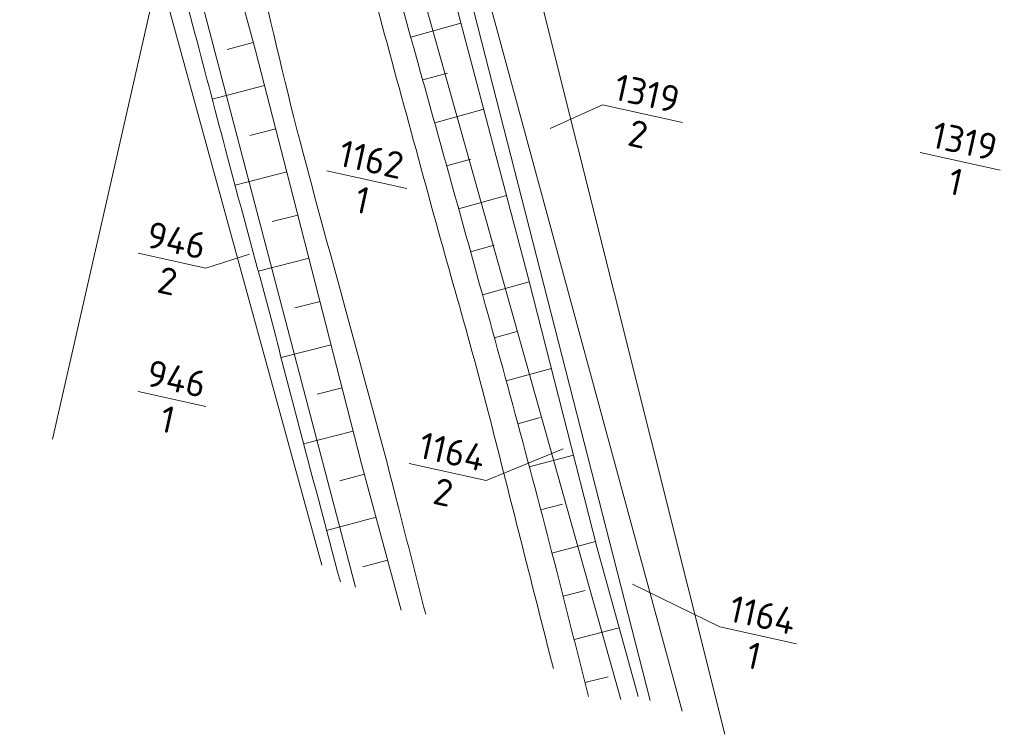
# Model space of a CAD drawing. Header units: metres. Extents: x 3425540 to 3446143, y 5432760 to 5444637.
# Tile 95 of 256: x 3436242 to 3436308, y 5439078 to 5439126. Entities that reach past the tile are written whole.
import ezdxf
from ezdxf.enums import TextEntityAlignment as Align

# ---------------------------------------------------------------- set-up
doc = ezdxf.new("R2010")
doc.units = ezdxf.units.M
for name, color, linetype, lineweight in [('B_Bestand', 9, 'Continuous', 18), ('B_Böschung', 9, 'Continuous', 18), ('B_Flurgrenzen', 9, 'Continuous', 18)]:
    doc.layers.add(name, color=color, linetype=linetype, lineweight=lineweight)
doc.styles.get("Standard").update_dxf_attribs({"font": 'isocpeur.ttf'})

msp = doc.modelspace()

# ---------------------------------------------------------------- linework, layer by layer
at = {"layer": 'B_Bestand'}
for points, knots in [([(3436252.509, 5439148.589), (3436253.071, 5439146.696), (3436253.632, 5439144.802), (3436254.194, 5439142.908), (3436256.691, 5439134.489), (3436258.361, 5439125.846), (3436260.608, 5439117.357), (3436262.713, 5439109.405), (3436264.994, 5439101.497), (3436267.022, 5439093.524), (3436267.631, 5439091.128), (3436268.241, 5439088.732), (3436268.85, 5439086.336)], [0, 0, 0, 0, 0.09206, 0.09206, 0.09206, 0.501333, 0.501333, 0.501333, 0.884774, 0.884774, 0.884774, 1, 1, 1, 1]), ([(3436261.731, 5439143.213), (3436262.424, 5439140.257), (3436263.118, 5439137.301), (3436263.811, 5439134.344), (3436265.317, 5439127.923), (3436267.132, 5439121.578), (3436268.85, 5439115.21), (3436270.315, 5439109.78), (3436271.935, 5439104.392), (3436273.317, 5439098.94), (3436274.692, 5439093.517), (3436276.066, 5439088.094), (3436277.441, 5439082.67)], [0, 0, 0, 0, 0.145632, 0.145632, 0.145632, 0.461948, 0.461948, 0.461948, 0.731674, 0.731674, 0.731674, 1, 1, 1, 1])]:
    msp.add_open_spline(points, degree=3, knots=knots, dxfattribs=at)
at = {"layer": 'B_Böschung'}
for p, q in [((3436267.847, 5439125.173), (3436271.221, 5439126.113)), ((3436257.256, 5439124.81), (3436255.497, 5439124.335)), ((3436268.653, 5439122.283), (3436270.32, 5439122.747)), ((3436258.013, 5439121.907), (3436254.495, 5439120.991)), ((3436269.458, 5439119.393), (3436272.753, 5439120.311)), ((3436258.765, 5439119.003), (3436257.012, 5439118.548)), ((3436270.262, 5439116.503), (3436271.891, 5439116.956)), ((3436259.517, 5439116.098), (3436256.033, 5439115.195)), ((3436271.066, 5439113.612), (3436274.285, 5439114.507)), ((3436260.26, 5439113.192), (3436258.536, 5439112.749)), ((3436271.87, 5439110.722), (3436273.46, 5439111.164)), ((3436261.004, 5439110.285), (3436257.59, 5439109.412)), ((3436272.674, 5439107.832), (3436275.818, 5439108.692)), ((3436261.747, 5439107.379), (3436260.058, 5439106.946)), ((3436273.464, 5439104.938), (3436275.012, 5439105.361)), ((3436262.49, 5439104.471), (3436259.125, 5439103.611)), ((3436274.254, 5439102.044), (3436277.303, 5439102.876)), ((3436263.233, 5439101.565), (3436261.555, 5439101.136)), ((3436275.044, 5439099.15), (3436276.545, 5439099.559)), ((3436263.976, 5439098.659), (3436260.638, 5439097.805)), ((3436275.817, 5439096.251), (3436278.795, 5439097.033)), ((3436264.729, 5439095.754), (3436263.072, 5439095.31)), ((3436276.576, 5439093.348), (3436278.057, 5439093.736)), ((3436265.511, 5439092.858), (3436262.188, 5439091.962)), ((3436277.335, 5439090.446), (3436280.281, 5439091.217)), ((3436266.293, 5439089.962), (3436264.627, 5439089.512)), ((3436278.092, 5439087.543), (3436279.585, 5439087.922)), ((3436278.829, 5439084.635), (3436281.876, 5439085.407)), ((3436279.566, 5439081.727), (3436281.12, 5439082.121))]:
    msp.add_line(p, q, dxfattribs=at)
for points in [[(3436205.389, 5439180.42), (3436210.957, 5439178.941), (3436217.462, 5439175.885), (3436224.656, 5439171.547), (3436231.95, 5439166.666), (3436238.602, 5439161.294), (3436241.841, 5439158.298), (3436247.557, 5439152.728), (3436249.873, 5439150.066), (3436251.45, 5439147.157), (3436252.774, 5439141.307), (3436255.238, 5439132.286), (3436257.403, 5439124.264), (3436259.522, 5439116.08), (3436264.543, 5439096.442), (3436267.203, 5439086.593)], [(3436265.473, 5439147.435), (3436270.696, 5439128.102), (3436275.766, 5439108.898), (3436280.393, 5439090.776), (3436283.151, 5439080.787)]]:
    msp.add_lwpolyline(points, dxfattribs=at)
for points, knots in [([(3436205.389, 5439180.42), (3436207.474, 5439179.403), (3436209.56, 5439178.386), (3436211.645, 5439177.369), (3436213.586, 5439176.422), (3436215.555, 5439175.525), (3436217.41, 5439174.411), (3436219.433, 5439173.196), (3436221.308, 5439171.764), (3436223.274, 5439170.467), (3436224.909, 5439169.389), (3436226.573, 5439168.355), (3436228.202, 5439167.263), (3436229.778, 5439166.207), (3436231.241, 5439164.998), (3436232.686, 5439163.763), (3436234.44, 5439162.264), (3436236.126, 5439160.707), (3436237.762, 5439159.08), (3436239.514, 5439157.337), (3436241.202, 5439155.549), (3436242.815, 5439153.677), (3436243.763, 5439152.577), (3436244.645, 5439151.433), (3436245.525, 5439150.276), (3436246.07, 5439149.56), (3436246.573, 5439148.826), (3436247.053, 5439148.057), (3436247.556, 5439147.252), (3436247.993, 5439146.406), (3436248.236, 5439145.494), (3436248.792, 5439143.404), (3436249.118, 5439141.27), (3436249.666, 5439139.184), (3436250.14, 5439137.382), (3436250.61, 5439135.578), (3436251.091, 5439133.777), (3436251.829, 5439131.016), (3436252.573, 5439128.257), (3436253.308, 5439125.495), (3436254.053, 5439122.694), (3436254.78, 5439119.888), (3436255.523, 5439117.086), (3436256.478, 5439113.484), (3436257.477, 5439109.894), (3436258.43, 5439106.291), (3436259.032, 5439104.015), (3436259.597, 5439101.73), (3436260.202, 5439099.454), (3436261.171, 5439095.806), (3436262.141, 5439092.158), (3436263.11, 5439088.51)], [0, 0, 0, 0, 0.060451, 0.060451, 0.060451, 0.116727, 0.116727, 0.116727, 0.178104, 0.178104, 0.178104, 0.229154, 0.229154, 0.229154, 0.278557, 0.278557, 0.278557, 0.338539, 0.338539, 0.338539, 0.402788, 0.402788, 0.402788, 0.440556, 0.440556, 0.440556, 0.463956, 0.463956, 0.463956, 0.488472, 0.488472, 0.488472, 0.544665, 0.544665, 0.544665, 0.593229, 0.593229, 0.593229, 0.667691, 0.667691, 0.667691, 0.743215, 0.743215, 0.743215, 0.84031, 0.84031, 0.84031, 0.901652, 0.901652, 0.901652, 1, 1, 1, 1]), ([(3436265.473, 5439147.435), (3436265.013, 5439147.205), (3436264.553, 5439146.975), (3436264.093, 5439146.744), (3436263.513, 5439146.454), (3436263.204, 5439145.71), (3436263.107, 5439145.068), (3436262.974, 5439144.189), (3436263.001, 5439143.269), (3436263.206, 5439142.406), (3436263.522, 5439141.073), (3436263.829, 5439139.735), (3436264.192, 5439138.413), (3436265.045, 5439135.307), (3436265.893, 5439132.2), (3436266.754, 5439129.096), (3436268.718, 5439122.018), (3436270.708, 5439114.947), (3436272.664, 5439107.866), (3436274.492, 5439101.25), (3436276.298, 5439094.626), (3436277.984, 5439087.972), (3436278.591, 5439085.577), (3436279.198, 5439083.182), (3436279.805, 5439080.786)], [0, 0, 0, 0, 0.022057, 0.022057, 0.022057, 0.049847, 0.049847, 0.049847, 0.087918, 0.087918, 0.087918, 0.146699, 0.146699, 0.146699, 0.284796, 0.284796, 0.284796, 0.599745, 0.599745, 0.599745, 0.894054, 0.894054, 0.894054, 1, 1, 1, 1])]:
    msp.add_open_spline(points, degree=3, knots=knots, dxfattribs=at)
at = {"layer": 'B_Flurgrenzen'}
for p, q in [((3436271.765, 5439146.958), (3436288.981, 5439078.249)), ((3436266.162, 5439136.89), (3436281.985, 5439080.582)), ((3436270.659, 5439136.723), (3436286.094, 5439079.805)), ((3436252.094, 5439134.006), (3436264.133, 5439088.154)), ((3436270.828, 5439131.822), (3436283.951, 5439080.52)), ((3436250.902, 5439129.561), (3436243.75, 5439098.123)), ((3436250.902, 5439129.561), (3436261.857, 5439089.627)), ((3436280.746, 5439120.609), (3436277.217, 5439119.015)), ((3436280.746, 5439120.609), (3436286.126, 5439119.42)), ((3436302.106, 5439117.395), (3436307.486, 5439116.205)), ((3436262.201, 5439116.166), (3436267.581, 5439114.976)), ((3436249.504, 5439110.631), (3436254.07, 5439109.622)), ((3436254.07, 5439109.622), (3436257.006, 5439110.571)), ((3436249.506, 5439101.318), (3436254.072, 5439100.308)), ((3436272.914, 5439095.337), (3436278.106, 5439097.463)), ((3436267.75, 5439096.479), (3436272.914, 5439095.337)), ((3436288.628, 5439085.481), (3436282.771, 5439088.354)), ((3436288.628, 5439085.481), (3436293.792, 5439084.34))]:
    msp.add_line(p, q, dxfattribs=at)

# ---------------------------------------------------------------- texts
for s, p in [('1319', (3436283.545, 5439120.503)), ('1319', (3436304.905, 5439117.289)), ('1162', (3436265, 5439116.06)), ('946', (3436251.895, 5439110.616)), ('946', (3436251.897, 5439101.303)), ('1164', (3436270.44, 5439096.396)), ('1164', (3436291.318, 5439085.398))]:
    msp.add_text(s, height=1.8, rotation=347.53495, dxfattribs=at).set_placement(p, align=Align.CENTER)
for s, p in [('2', (3436283.327, 5439119.526)), ('1', (3436304.688, 5439116.312)), ('1', (3436264.783, 5439115.083)), ('2', (3436251.679, 5439109.638)), ('1', (3436251.681, 5439100.325)), ('2', (3436270.224, 5439095.42)), ('1', (3436291.102, 5439084.422))]:
    msp.add_text(s, height=1.8, rotation=347.53495, dxfattribs=at).set_placement(p, align=Align.TOP_CENTER)

doc.saveas('drawing.dxf')
